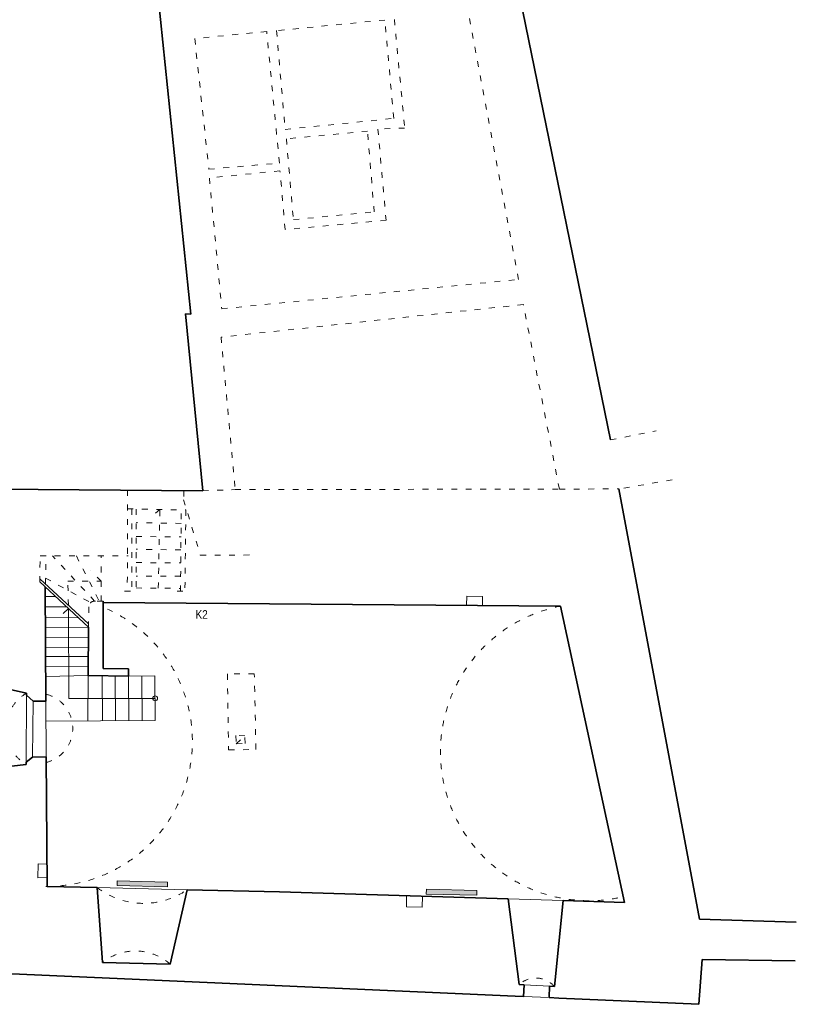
# Model space of a CAD drawing. Header units: centimetres. Extents: x -64755 to -45993, y -134522 to -130049.
# Tile 6 of 9: x -61691 to -60075, y -134050 to -132002. Entities that reach past the tile are written whole.
import ezdxf

# ---------------------------------------------------------------- set-up
doc = ezdxf.new("R2010")
doc.units = ezdxf.units.CM
doc.linetypes.add('ACAD_ISO03W100', pattern=[30, 12, -18])
for name, color, linetype, lineweight in [('arch C', 1, 'Continuous', 13), ('arch N', 1, 'ACAD_ISO03W100', 13), ('arch P', 7, 'Continuous', 35), ('grzejniki', 142, 'Continuous', 0), ('opis', 31, 'Continuous', 0)]:
    doc.layers.add(name, color=color, linetype=linetype, lineweight=lineweight)
doc.styles.get("Standard").update_dxf_attribs({"font": 'ARIALN.TTF'})

msp = doc.modelspace()

# ---------------------------------------------------------------- hatches: boundary and pattern name
at = {"layer": 'grzejniki'}
h = msp.add_hatch(color=256, dxfattribs=at)
h.dxf.hatch_style = 1
h.paths.add_polyline_path([(-61488.06, -133803.31), (-61383.09, -133805.74), (-61382.86, -133795.74), (-61487.83, -133793.31)])
h = msp.add_hatch(color=256, dxfattribs=at)
h.dxf.hatch_style = 1
h.paths.add_polyline_path([(-60844.53, -133820.98), (-60739.56, -133823.41), (-60739.33, -133813.41), (-60844.3, -133810.98)])

# ---------------------------------------------------------------- linework, layer by layer
at = {"layer": 'arch C'}
for p, q in [((-61637.52, -133202.06), (-61616.14, -133201.84)), ((-60760.76, -133220.32), (-60760.18, -133201.26)), ((-60760.18, -133201.26), (-60727.54, -133202.25)), ((-60727.54, -133202.25), (-60727.69, -133220.59)), ((-61637.39, -133223.21), (-61592.49, -133223.8)), ((-61637.25, -133246.39), (-61568.59, -133245.98)), ((-61588.99, -133227.04), (-61599.87, -133236.99)), ((-61588.15, -133414.11), (-61588.99, -133227.04)), ((-61637.12, -133266.58), (-61547.26, -133265.78)), ((-61637, -133286.68), (-61547.4, -133287.27)), ((-61636.87, -133308), (-61547.53, -133307.04)), ((-61547.65, -133326.52), (-61636.75, -133327.07)), ((-61636.62, -133347.38), (-61547.79, -133346.9)), ((-61547.91, -133366.5), (-61636.49, -133368.18)), ((-61547.91, -133366.5), (-61548.53, -133460.89)), ((-61518.64, -133366.86), (-61517.95, -133460.66)), ((-61491.66, -133367.19), (-61490.97, -133460.46)), ((-61464.12, -133367.53), (-61409.06, -133367.13)), ((-61463.44, -133460.26), (-61464.12, -133367.53)), ((-61435.9, -133460.06), (-61436.59, -133367.33)), ((-61408.37, -133459.85), (-61409.06, -133367.13)), ((-61676.96, -133551.6), (-61676.5, -133402.99)), ((-61662.52, -133419.76), (-61663.66, -133535.78)), ((-61636.18, -133419.61), (-61635.39, -133535.57)), ((-61408.71, -133413.8), (-61588.15, -133414.11)), ((-61635.92, -133461.54), (-61408.37, -133459.85)), ((-61652.75, -133787.01), (-61651.79, -133757.69)), ((-61651.79, -133757.69), (-61633.66, -133758.64)), ((-61633.45, -133786.66), (-61652.75, -133787.01)), ((-61529.39, -133807.35), (-61341.99, -133811.69)), ((-60885.78, -133824.26), (-60885.58, -133847.32)), ((-60853, -133847.73), (-60852.31, -133825.29)), ((-60674.37, -133830.76), (-60560.05, -133834.28)), ((-60885.58, -133847.32), (-60853, -133847.73)), ((-60641.15, -134009.66), (-60588.22, -134012.55)), ((-60642.23, -134033.88), (-60589.28, -134036.23))]:
    msp.add_line(p, q, dxfattribs=at)
msp.add_circle((-61408.71, -133413.8), 5, dxfattribs=at)
at = {"layer": 'arch N', "linetype": 'ACAD_ISO03W100'}
for p, q in [((-60652.76, -132542.62), (-60757.8, -131985.63)), ((-60930.93, -132003), (-61156.13, -132025.16)), ((-60912.17, -132207.59), (-60930.93, -132003)), ((-60911.08, -132001.7), (-60889.64, -132227.71)), ((-61176.61, -132026.87), (-61326.27, -132041.72)), ((-61150.16, -132300.51), (-61176.61, -132026.87)), ((-61156.13, -132025.16), (-61138.22, -132230.61)), ((-61326.27, -132041.72), (-61296.88, -132313.29)), ((-61138.22, -132230.61), (-60912.17, -132207.59)), ((-60966.76, -132234.02), (-61135.66, -132250.21)), ((-60953.11, -132401.95), (-60966.76, -132234.02)), ((-60889.64, -132227.71), (-60945.37, -132229.85)), ((-60945.37, -132229.85), (-60928.23, -132419.44)), ((-61135.66, -132250.21), (-61121.16, -132418.15)), ((-61296.88, -132313.29), (-61150.16, -132300.51)), ((-61149.02, -132316.61), (-61295.86, -132331.61)), ((-61138.3, -132438.72), (-61149.02, -132316.61)), ((-61295.86, -132331.61), (-61270.14, -132603.67)), ((-61121.16, -132418.15), (-60953.11, -132401.95)), ((-60928.23, -132419.44), (-61138.3, -132438.72)), ((-61270.14, -132603.67), (-60652.76, -132542.62)), ((-60642.62, -132594.68), (-61271.52, -132662.56)), ((-60567.67, -132978.56), (-60642.62, -132594.68)), ((-61271.52, -132662.56), (-61242.24, -132979.73)), ((-60461.3, -132876.31), (-60366.6, -132857.38)), ((-60333.09, -132959.3), (-60443.82, -132978.23)), ((-61465.99, -132980.92), (-61466.63, -133190.94)), ((-61309.49, -132982.21), (-61242.24, -132979.73)), ((-61242.24, -132979.73), (-60567.67, -132978.56)), ((-60567.67, -132978.56), (-60443.82, -132978.23)), ((-61349.21, -132981.88), (-61349.46, -133000.62)), ((-61349.46, -133000.62), (-61314.72, -133116.33)), ((-61466.11, -133019.65), (-61344.77, -133022.01)), ((-61457.07, -133019.83), (-61457.09, -133191.13)), ((-61448.48, -133020), (-61448.48, -133191.3)), ((-61398.98, -133020.96), (-61416.37, -133036.43)), ((-61402.16, -133184.6), (-61398.98, -133020.96)), ((-61355.89, -133191.06), (-61354.39, -133021.82)), ((-61344.77, -133022.01), (-61346.79, -133191.18)), ((-61354.64, -133049.89), (-61448.48, -133048.39)), ((-61448.48, -133077.18), (-61354.89, -133078.01)), ((-61355.13, -133105.2), (-61448.48, -133103.75)), ((-61648.94, -133171.41), (-61647.78, -133117.66)), ((-61647.78, -133117.66), (-61464.63, -133117.66)), ((-61636.8, -133176.41), (-61635.44, -133117.66)), ((-61534.61, -133211.58), (-61622.19, -133117.66)), ((-61572.58, -133117.66), (-61524.92, -133211.71)), ((-61521.01, -133211.71), (-61521.01, -133117.66)), ((-61314.72, -133116.33), (-61206.24, -133115.58)), ((-61448.48, -133131.46), (-61355.37, -133132.29)), ((-61636.51, -133163.87), (-61542.94, -133214.7)), ((-61521.01, -133170.01), (-61542.48, -133148.68)), ((-61355.61, -133159.42), (-61448.48, -133159.43)), ((-61589.29, -133220.29), (-61590.24, -133170.01)), ((-61590.24, -133170.01), (-61521.01, -133170.01)), ((-61448.48, -133184.19), (-61355.83, -133185.02)), ((-61472.3, -133190.83), (-61442.68, -133191.41)), ((-61363.01, -133190.97), (-61339.96, -133191.26)), ((-61547.28, -133265.78), (-61546.81, -133220.74)), ((-61517.01, -133211.71), (-61532.83, -133211.71)), ((-61258.37, -133363.06), (-61255.87, -133521.18)), ((-61202.41, -133363.09), (-61258.37, -133363.06)), ((-61198.96, -133519.93), (-61202.41, -133363.09)), ((-61240.72, -133491.31), (-61239.96, -133508.33)), ((-61222.13, -133491.44), (-61240.72, -133491.31)), ((-61239.96, -133508.33), (-61222.13, -133491.44)), ((-61221.21, -133507.41), (-61222.13, -133491.44)), ((-61239.96, -133508.33), (-61221.21, -133507.41)), ((-61255.87, -133521.18), (-61198.96, -133519.93))]:
    msp.add_line(p, q, dxfattribs=at)
for centre, radius, start, end in [((-61633.19, -133503.01), 301.89, 269.50275, 67.358), ((-61534.61, -133224.3), 12.71, 81.93983, 163.75198), ((-60505.96, -133525.47), 309.27, 101.02631, 283.29078), ((-61632.43, -133477.43), 86.51, 120.62209, 239.02455), ((-61653.27, -133476.16), 73.14, 284.22054, 76.55634), ((-61432.73, -133681.51), 158.69, 232.47147, 304.87607), ((-61450.18, -134048.96), 109.79, 48.61662, 128.40964), ((-60616.72, -134046.25), 50.81, 40.72632, 133.0335)]:
    msp.add_arc(centre, radius, start, end, dxfattribs=at)
at = {"layer": 'arch P'}
for p, q in [((-60820.9, -131116.55), (-60461.3, -132876.31)), ((-61462.36, -131371.43), (-61334.65, -132614.97)), ((-61334.65, -132614.97), (-61345.75, -132614.38)), ((-61345.75, -132614.38), (-61309.49, -132982.21)), ((-61309.49, -132982.21), (-62449.68, -132972.8)), ((-60443.82, -132978.23), (-60276.16, -133872.73)), ((-61648.81, -133165.33), (-61547.21, -133259.14)), ((-61648.94, -133171.41), (-61547.26, -133265.78)), ((-61636.18, -133419.61), (-61637.65, -133181.88)), ((-61517.01, -133214.17), (-61517.01, -133211.71)), ((-61517.01, -133214.17), (-60565.11, -133221.91)), ((-61516.54, -133351.6), (-61517.01, -133214.17)), ((-60565.11, -133221.91), (-60432.33, -133838.2)), ((-61547.91, -133366.5), (-61547.26, -133265.78)), ((-61464.12, -133367.53), (-61547.91, -133366.5)), ((-61464.24, -133352.25), (-61516.54, -133351.6)), ((-61464.12, -133367.53), (-61464.24, -133352.25)), ((-61763.84, -133383.27), (-61676.5, -133402.99)), ((-61662.52, -133419.76), (-61676.51, -133406.87)), ((-61676.5, -133402.99), (-61676.5, -133406.87)), ((-61636.18, -133419.61), (-61662.52, -133419.76)), ((-61765.09, -133560.76), (-61676.96, -133551.6)), ((-61676.96, -133551.6), (-61676.94, -133546.54)), ((-61663.66, -133535.78), (-61676.94, -133546.54)), ((-61663.66, -133535.78), (-61635.39, -133535.57)), ((-61633.3, -133804.95), (-61635.39, -133535.57)), ((-61529.39, -133807.35), (-61633.3, -133804.95)), ((-61529.39, -133807.35), (-61518.39, -133962.93)), ((-61377.59, -133966.58), (-61341.99, -133811.69)), ((-61150.06, -133816.13), (-61341.99, -133811.69)), ((-60674.37, -133830.76), (-61150.06, -133816.13)), ((-60674.37, -133830.76), (-60651.39, -134009.11)), ((-60560.05, -133834.28), (-60578.21, -134013.1)), ((-60432.33, -133838.2), (-60560.05, -133834.28)), ((-60276.16, -133872.73), (-60074.81, -133878.95)), ((-61518.39, -133962.93), (-61377.59, -133966.58)), ((-60277.5, -134050.1), (-60270.7, -133956.87)), ((-60270.7, -133956.87), (-60077.31, -133959.96)), ((-61970.26, -133974.78), (-60660.05, -134033.08)), ((-60651.39, -134009.11), (-60641.15, -134009.66)), ((-60641.15, -134009.66), (-60642.23, -134033.88)), ((-60588.22, -134012.55), (-60589.28, -134036.23)), ((-60588.22, -134012.55), (-60578.21, -134013.1)), ((-60642.23, -134033.88), (-60660.05, -134033.08)), ((-60569.04, -134037.13), (-60589.28, -134036.23)), ((-60569.04, -134037.13), (-60277.5, -134050.1))]:
    msp.add_line(p, q, dxfattribs=at)
at = {"layer": 'grzejniki'}
for points in [[(-61488.06, -133803.31), (-61383.09, -133805.74), (-61382.86, -133795.74), (-61487.83, -133793.31)], [(-60844.53, -133820.98), (-60739.56, -133823.41), (-60739.33, -133813.41), (-60844.3, -133810.98)]]:
    msp.add_lwpolyline(points, close=True, dxfattribs=at)

# ---------------------------------------------------------------- texts
at = {"layer": 'opis', "insert": (-61311.98, -133239.37), "char_height": 18, "attachment_point": 5}
msp.add_mtext_dynamic_manual_height_columns('K2', width=71.7882, gutter_width=12.5, heights=[0], dxfattribs=at)

doc.saveas('drawing.dxf')
